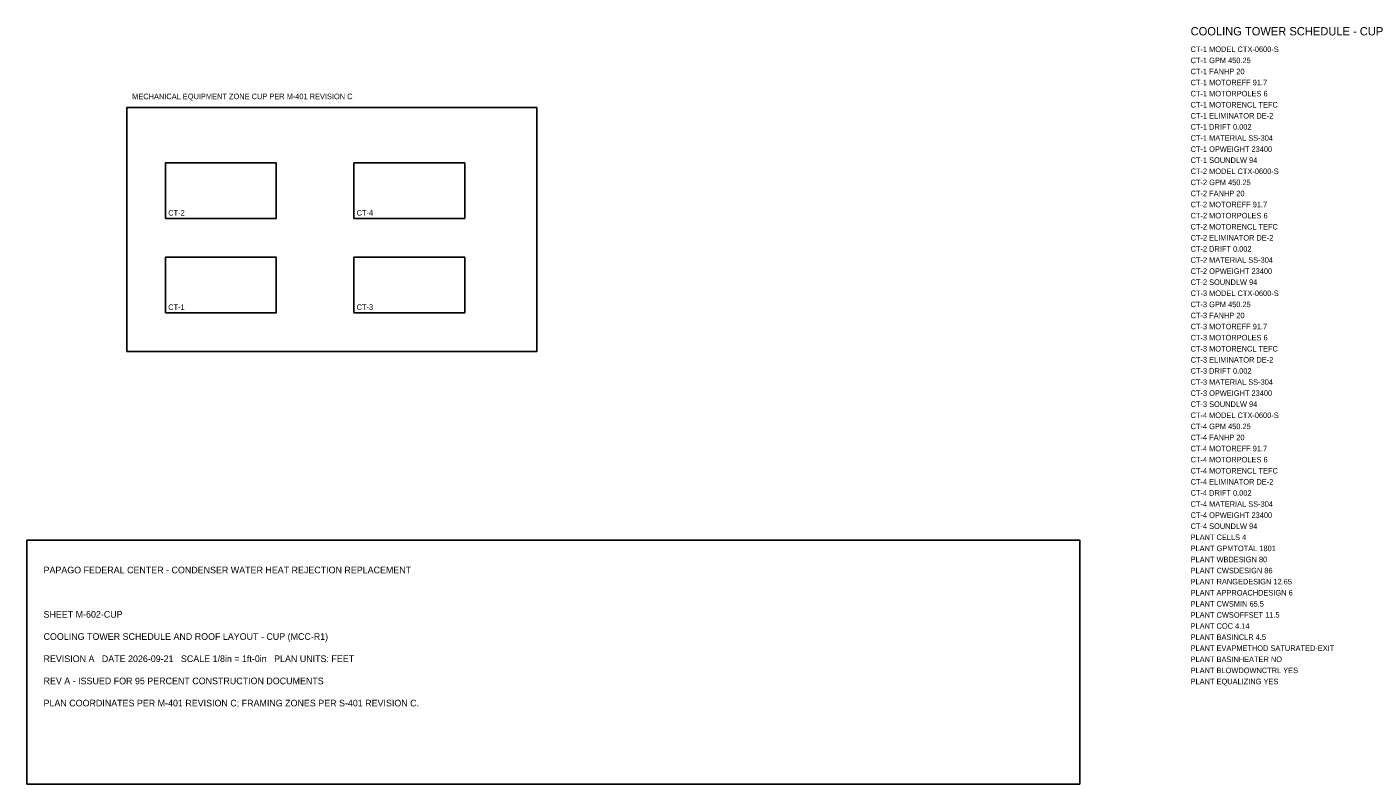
# Model space of a CAD drawing. Header units: feet. Extents: x -10 to 233, y -70 to 67.
import ezdxf

# ---------------------------------------------------------------- set-up
doc = ezdxf.new("R2010")
doc.units = ezdxf.units.FT
doc.header["$MEASUREMENT"] = 0
for name, color, linetype in [('G-ANNO', 8, 'Continuous'), ('G-TBLK', 7, 'Continuous'), ('M-CTWR-PLAN', 3, 'Continuous'), ('M-CTWR-SCHD', 7, 'Continuous'), ('M-EQPM-ZONE', 8, 'Continuous')]:
    doc.layers.add(name, color=color, linetype=linetype)

msp = doc.modelspace()

# ---------------------------------------------------------------- linework, layer by layer
at = {"layer": 'G-TBLK'}
msp.add_lwpolyline([(-10, -70), (180, -70), (180, -26), (-10, -26)], close=True, dxfattribs=at)
at = {"layer": 'M-CTWR-PLAN'}
for points in [[(15, 32), (35, 32), (35, 42), (15, 42)], [(49, 32), (69, 32), (69, 42), (49, 42)], [(15, 15), (35, 15), (35, 25), (15, 25)], [(49, 15), (69, 15), (69, 25), (49, 25)]]:
    msp.add_lwpolyline(points, close=True, dxfattribs=at)
at = {"layer": 'M-EQPM-ZONE'}
msp.add_lwpolyline([(8, 8), (82, 8), (82, 52), (8, 52)], close=True, dxfattribs=at)

# ---------------------------------------------------------------- texts
at = {"layer": 'G-ANNO'}
for s, height, p in [('COOLING TOWER SCHEDULE - CUP', 1.5, (200, 65)), ('MECHANICAL EQUIPMENT ZONE CUP PER M-401 REVISION C', 1, (9, 53.5)), ('CT-2', 1, (15.5, 32.5)), ('CT-4', 1, (49.5, 32.5)), ('CT-1', 1, (15.5, 15.5)), ('CT-3', 1, (49.5, 15.5))]:
    msp.add_text(s, height=height, dxfattribs=at).set_placement(p)
at = {"layer": 'G-TBLK'}
for s, p in [('PAPAGO FEDERAL CENTER - CONDENSER WATER HEAT REJECTION REPLACEMENT', (-7, -32)), ('SHEET M-602-CUP', (-7, -40)), ('COOLING TOWER SCHEDULE AND ROOF LAYOUT - CUP (MCC-R1)', (-7, -44)), ('REVISION A   DATE 2026-09-21   SCALE 1/8in = 1ft-0in   PLAN UNITS: FEET', (-7, -48)), ('REV A - ISSUED FOR 95 PERCENT CONSTRUCTION DOCUMENTS', (-7, -52)), ('PLAN COORDINATES PER M-401 REVISION C; FRAMING ZONES PER S-401 REVISION C.', (-7, -56))]:
    msp.add_text(s, height=1.2, dxfattribs=at).set_placement(p)
at = {"layer": 'M-CTWR-SCHD'}
for s, p in [('CT-1 MODEL CTX-0600-S', (200, 62)), ('CT-1 GPM 450.25', (200, 60)), ('CT-1 FANHP 20', (200, 58)), ('CT-1 MOTOREFF 91.7', (200, 56)), ('CT-1 MOTORPOLES 6', (200, 54)), ('CT-1 MOTORENCL TEFC', (200, 52)), ('CT-1 ELIMINATOR DE-2', (200, 50)), ('CT-1 DRIFT 0.002', (200, 48)), ('CT-1 MATERIAL SS-304', (200, 46)), ('CT-1 OPWEIGHT 23400', (200, 44)), ('CT-1 SOUNDLW 94', (200, 42)), ('CT-2 MODEL CTX-0600-S', (200, 40)), ('CT-2 GPM 450.25', (200, 38)), ('CT-2 FANHP 20', (200, 36)), ('CT-2 MOTOREFF 91.7', (200, 34)), ('CT-2 MOTORPOLES 6', (200, 32)), ('CT-2 MOTORENCL TEFC', (200, 30)), ('CT-2 ELIMINATOR DE-2', (200, 28)), ('CT-2 DRIFT 0.002', (200, 26)), ('CT-2 MATERIAL SS-304', (200, 24)), ('CT-2 OPWEIGHT 23400', (200, 22)), ('CT-2 SOUNDLW 94', (200, 20)), ('CT-3 MODEL CTX-0600-S', (200, 18)), ('CT-3 GPM 450.25', (200, 16)), ('CT-3 FANHP 20', (200, 14)), ('CT-3 MOTOREFF 91.7', (200, 12)), ('CT-3 MOTORPOLES 6', (200, 10)), ('CT-3 MOTORENCL TEFC', (200, 8)), ('CT-3 ELIMINATOR DE-2', (200, 6)), ('CT-3 DRIFT 0.002', (200, 4)), ('CT-3 MATERIAL SS-304', (200, 2)), ('CT-3 OPWEIGHT 23400', (200, 0)), ('CT-3 SOUNDLW 94', (200, -2)), ('CT-4 MODEL CTX-0600-S', (200, -4)), ('CT-4 GPM 450.25', (200, -6)), ('CT-4 FANHP 20', (200, -8)), ('CT-4 MOTOREFF 91.7', (200, -10)), ('CT-4 MOTORPOLES 6', (200, -12)), ('CT-4 MOTORENCL TEFC', (200, -14)), ('CT-4 ELIMINATOR DE-2', (200, -16)), ('CT-4 DRIFT 0.002', (200, -18)), ('CT-4 MATERIAL SS-304', (200, -20)), ('CT-4 OPWEIGHT 23400', (200, -22)), ('CT-4 SOUNDLW 94', (200, -24)), ('PLANT CELLS 4', (200, -26)), ('PLANT GPMTOTAL 1801', (200, -28)), ('PLANT WBDESIGN 80', (200, -30)), ('PLANT CWSDESIGN 86', (200, -32)), ('PLANT RANGEDESIGN 12.65', (200, -34)), ('PLANT APPROACHDESIGN 6', (200, -36)), ('PLANT CWSMIN 65.5', (200, -38)), ('PLANT CWSOFFSET 11.5', (200, -40)), ('PLANT COC 4.14', (200, -42)), ('PLANT BASINCLR 4.5', (200, -44)), ('PLANT EVAPMETHOD SATURATED-EXIT', (200, -46)), ('PLANT BASINHEATER NO', (200, -48)), ('PLANT BLOWDOWNCTRL YES', (200, -50)), ('PLANT EQUALIZING YES', (200, -52))]:
    msp.add_text(s, height=1, dxfattribs=at).set_placement(p)

doc.saveas('drawing.dxf')
